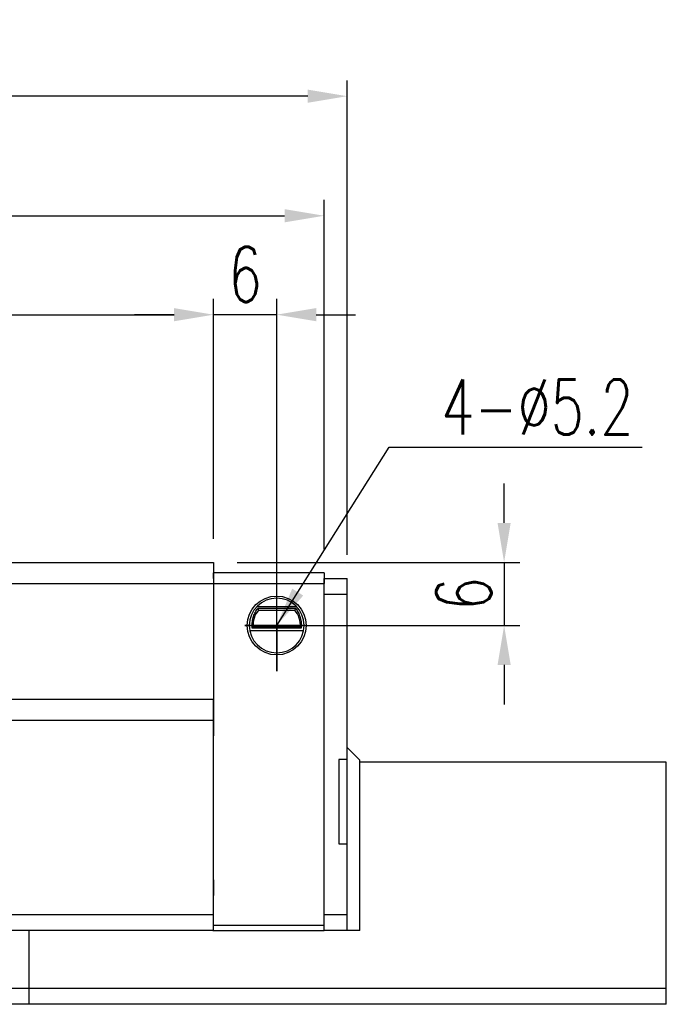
# Model space of a CAD drawing. Header units: millimetres. Extents: x 421 to 815, y 477 to 606.
# Tile 52 of 52: x 754 to 815, y 500 to 594. Entities that reach past the tile are written whole.
import ezdxf
from ezdxf.lldxf.tags import DXFTag

# ---------------------------------------------------------------- set-up
doc = ezdxf.new("R2010")
doc.units = ezdxf.units.MM
doc.layers.get('DEFPOINTS').update_dxf_attribs({"linetype": 'CONTINUOUS'})
for name, color, linetype in [('2', 7, 'CONTINUOUS'), ('DIM', 4, 'CONTINUOUS'), ('HID', 2, 'DASHED')]:
    doc.layers.add(name, color=color, linetype=linetype)
doc.styles.add('DIM-7', font='SIMPLEX.shx', dxfattribs={"width": 0.7, "bigfont": 'chineset.shx'})
tags = doc.linetypes.add('DASHED', pattern=[25.72, 12.86, -12.86]).pattern_tags.tags
tags[6:7] = [DXFTag(74, 4), DXFTag(75, 0), DXFTag(340, '0'), DXFTag(46, 0.0), DXFTag(50, 0.0), DXFTag(44, 0.0), DXFTag(45, 0.0)]
tags[4:5] = [DXFTag(74, 4), DXFTag(75, 0), DXFTag(340, '0'), DXFTag(46, 0.0), DXFTag(50, 0.0), DXFTag(44, 0.0), DXFTag(45, 0.0)]
doc.dimstyles.new('CNS', dxfattribs={"dimtxt": 3.5, "dimasz": 2.5, "dimexe": 1, "dimexo": 1.5, "dimgap": 0.09, "dimtad": 0, "dimdsep": 46, "dimtxsty": 'DIM-7', "dimcen": 0.09, "dimclrd": 1, "dimclre": 1, "dimclrt": 4, "dimadec": 0, "dimazin": 0, "dimtfac": 1, "dimtix": 1, "dimtmove": 2, "dimatfit": 3, "dimfxl": 1, "dimtvp": 0.971429, "dimtolj": 1, "dimarcsym": 0})

# ---------------------------------------------------------------- blocks, each defined once
blk = doc.blocks.new('*D17')
at = {"layer": 'DEFPOINTS', "color": 0, "transparency": 16777216}
for p in [(772.275, 565.649), (667.275, 542.113), (772.275, 542.113)]:
    blk.add_point(p, dxfattribs=at)
at = {"layer": 'DIM', "color": 7, "lineweight": -2, "transparency": 16777216}
for p, q in [((667.275, 544.363), (667.275, 567.149)), ((772.275, 544.363), (772.275, 567.149)), ((671.025, 565.649), (768.525, 565.649))]:
    blk.add_line(p, q, dxfattribs=at)
at = {"layer": 'DIM', "color": 7, "transparency": 16777216}
for points in [[(671.025, 566.274), (671.025, 565.024), (667.275, 565.649)], [(768.525, 566.274), (768.525, 565.024), (772.275, 565.649)]]:
    blk.add_solid(points, dxfattribs=at)
at = {"layer": 'DIM', "color": 7, "transparency": 16777216, "insert": (719.775, 569.474), "char_height": 5.25, "attachment_point": 5, "style": 'DIM-7'}
blk.add_mtext('\\A1;105', dxfattribs=at)
blk = doc.blocks.new('*D9')
at = {"layer": 'DEFPOINTS', "color": 0, "transparency": 16777216}
for p in [(654.575, 586.412), (654.575, 540.563), (784.975, 540.563)]:
    blk.add_point(p, dxfattribs=at)
at = {"layer": 'DIM', "color": 7, "lineweight": -2, "transparency": 16777216}
for p, q in [((654.575, 542.813), (654.575, 587.912)), ((784.975, 542.813), (784.975, 587.912)), ((781.225, 586.412), (658.325, 586.412))]:
    blk.add_line(p, q, dxfattribs=at)
at = {"layer": 'DIM', "color": 7, "transparency": 16777216}
for points in [[(658.325, 587.037), (658.325, 585.787), (654.575, 586.412)], [(781.225, 587.037), (781.225, 585.787), (784.975, 586.412)]]:
    blk.add_solid(points, dxfattribs=at)
at = {"layer": 'DIM', "color": 7, "transparency": 16777216, "insert": (719.775, 590.237), "char_height": 5.25, "attachment_point": 5, "style": 'DIM-7'}
blk.add_mtext('\\A1;130.4', dxfattribs=at)
blk = doc.blocks.new('*D18')
at = {"layer": 'DEFPOINTS', "color": 0, "transparency": 16777216}
for p in [(772.275, 542.113), (778.354, 536.113), (799.874, 536.113)]:
    blk.add_point(p, dxfattribs=at)
at = {"layer": 'DIM', "color": 7, "lineweight": -2, "transparency": 16777216}
for p, q in [((799.874, 545.863), (799.874, 549.613)), ((774.525, 542.113), (801.374, 542.113)), ((799.874, 542.113), (799.874, 536.113)), ((780.604, 536.113), (801.374, 536.113)), ((799.874, 532.363), (799.874, 528.613))]:
    blk.add_line(p, q, dxfattribs=at)
at = {"layer": 'DIM', "color": 7, "transparency": 16777216}
for points in [[(799.249, 545.863), (800.499, 545.863), (799.874, 542.113)], [(799.249, 532.363), (800.499, 532.363), (799.874, 536.113)]]:
    blk.add_solid(points, dxfattribs=at)
at = {"layer": 'DIM', "color": 7, "transparency": 16777216, "insert": (796.049, 539.113), "char_height": 5.25, "attachment_point": 5, "rotation": 90, "style": 'DIM-7'}
blk.add_mtext('\\A1;6', dxfattribs=at)
blk = doc.blocks.new('*D10')
at = {"layer": 'DEFPOINTS', "color": 0, "transparency": 16777216}
for p in [(772.275, 565.649), (772.275, 542.113), (778.274, 536.113)]:
    blk.add_point(p, dxfattribs=at)
at = {"layer": 'DIM', "color": 7, "lineweight": -2, "transparency": 16777216}
for p, q in [((772.275, 544.363), (772.275, 567.149)), ((778.274, 538.363), (778.274, 567.149)), ((768.525, 565.649), (764.775, 565.649)), ((778.274, 565.649), (772.275, 565.649)), ((782.024, 565.649), (785.774, 565.649))]:
    blk.add_line(p, q, dxfattribs=at)
at = {"layer": 'DIM', "color": 7, "transparency": 16777216}
for points in [[(768.525, 566.274), (768.525, 565.024), (772.275, 565.649)], [(782.024, 566.274), (782.024, 565.024), (778.274, 565.649)]]:
    blk.add_solid(points, dxfattribs=at)
at = {"layer": 'DIM', "color": 7, "transparency": 16777216, "insert": (775.274, 569.474), "char_height": 5.25, "attachment_point": 5, "style": 'DIM-7'}
blk.add_mtext('\\A1;6', dxfattribs=at)
blk = doc.blocks.new('*D19')
at = {"layer": 'DEFPOINTS', "color": 0, "transparency": 16777216}
for p in [(782.775, 575.05), (656.775, 541.113), (782.775, 541.113)]:
    blk.add_point(p, dxfattribs=at)
at = {"layer": 'DIM', "color": 7, "lineweight": -2, "transparency": 16777216}
for p, q in [((656.775, 543.363), (656.775, 576.55)), ((782.775, 543.363), (782.775, 576.55)), ((660.525, 575.05), (779.025, 575.05))]:
    blk.add_line(p, q, dxfattribs=at)
at = {"layer": 'DIM', "color": 7, "transparency": 16777216}
for points in [[(660.525, 575.675), (660.525, 574.425), (656.775, 575.05)], [(779.025, 575.675), (779.025, 574.425), (782.775, 575.05)]]:
    blk.add_solid(points, dxfattribs=at)
at = {"layer": 'DIM', "color": 7, "transparency": 16777216, "insert": (719.775, 578.875), "char_height": 5.25, "attachment_point": 5, "style": 'DIM-7'}
blk.add_mtext('\\A1;126', dxfattribs=at)

msp = doc.modelspace()

# ---------------------------------------------------------------- linework, layer by layer
at = {"layer": '2', "color": 0, "linetype": 'Continuous'}
for p, q in [((772.275, 542.113), (772.275, 540.113)), ((782.775, 541.113), (772.275, 541.113)), ((772.275, 540.563), (772.275, 541.113)), ((782.775, 541.113), (782.775, 540.113)), ((772.275, 540.563), (772.275, 534.113)), ((772.275, 540.113), (782.775, 540.113)), ((772.276, 540.113), (772.276, 529.113)), ((782.775, 539.239), (782.775, 540.563)), ((782.775, 540.563), (784.975, 540.563)), ((784.975, 539.239), (784.975, 540.563)), ((782.775, 507.113), (782.775, 539.239)), ((784.975, 539.073), (782.775, 539.073)), ((784.975, 523.363), (784.975, 539.239)), ((780.188, 537.873), (776.361, 537.873)), ((776.398, 537.913), (780.151, 537.913)), ((776.468, 537.753), (780.081, 537.753)), ((776.554, 537.563), (779.995, 537.563)), ((780.826, 535.613), (775.723, 535.613)), ((780.605, 535.87), (775.944, 535.87)), ((780.52, 535.963), (776.03, 535.963)), ((667.275, 529.113), (772.275, 529.113)), ((772.276, 529.113), (772.276, 527.113)), ((772.276, 509.113), (772.276, 529.113)), ((667.275, 527.113), (772.275, 527.113)), ((772.276, 527.113), (772.276, 525.613)), ((786.175, 523.313), (784.975, 524.513)), ((784.975, 523.363), (784.175, 523.363)), ((784.175, 523.363), (784.175, 515.363)), ((784.975, 515.363), (784.975, 523.363)), ((815.275, 523.113), (786.174, 523.113)), ((786.175, 507.113), (786.175, 523.313)), ((815.275, 522.706), (815.275, 523.113)), ((815.275, 520.753), (815.275, 522.706)), ((815.275, 520.261), (815.275, 520.753)), ((815.275, 518.464), (815.275, 520.261)), ((815.275, 517.973), (815.275, 518.464)), ((815.275, 515.782), (815.275, 517.973)), ((815.275, 515.473), (815.275, 515.782)), ((784.175, 515.363), (784.975, 515.363)), ((784.975, 507.113), (784.975, 515.363)), ((815.275, 515.02), (815.275, 515.473)), ((815.275, 514.525), (815.275, 515.02)), ((815.275, 510.603), (815.275, 514.525)), ((772.276, 511.943), (772.276, 510.443)), ((772.276, 508.613), (772.276, 510.443)), ((815.275, 510.108), (815.275, 510.603)), ((815.275, 507.318), (815.275, 510.108)), ((772.276, 508.613), (772.276, 509.113)), ((772.275, 508.613), (667.275, 508.613)), ((772.276, 507.113), (772.276, 508.613)), ((784.975, 508.613), (782.775, 508.613)), ((782.775, 507.613), (772.195, 507.613)), ((815.275, 506.823), (815.275, 507.318)), ((772.196, 507.113), (782.775, 507.113)), ((786.175, 507.113), (782.775, 507.113)), ((815.275, 501.613), (815.275, 506.823)), ((815.275, 500.113), (815.275, 501.613))]:
    msp.add_line(p, q, dxfattribs=at)
at = {"layer": '2', "color": 0, "linetype": 'Continuous', "extrusion": (0, 0, -1)}
for start, end in [(270, 90), (90, 270)]:
    msp.add_arc((-778.275, 536.113), 2.8, start, end, dxfattribs=at)
at = {"layer": '2', "color": 0, "linetype": 'Continuous'}
for radius, start, end in [(2.6, 90, 270), (2.6, 270, 90), (2.25, 139.87597, 183.82255), (2.25, 356.17745, 40.12403)]:
    msp.add_arc((778.275, 536.113), radius, start, end, dxfattribs=at)
for points, degree in [([(667.275, 542.113), (772.275, 542.113)], 1), ([(667.275, 540.113), (772.275, 540.113)], 1), ([(776.468, 537.753), (776.496, 537.689), (776.525, 537.626), (776.554, 537.563)], 3), ([(780.081, 537.753), (780.053, 537.689), (780.025, 537.626), (779.995, 537.563)], 3), ([(775.944, 535.87), (775.972, 535.901), (776.001, 535.932), (776.03, 535.963)], 3), ([(780.605, 535.87), (780.577, 535.901), (780.549, 535.932), (780.52, 535.963)], 3), ([(772.275, 507.113), (667.275, 507.113)], 1), ([(815.275, 501.613), (613.698, 501.613)], 1), ([(815.275, 500.113), (570.275, 500.113)], 1)]:
    msp.add_open_spline(points, degree=degree, dxfattribs=at)
for points, knots in [([(775.944, 535.87), (775.929, 536.037), (775.929, 536.212), (775.963, 536.545), (775.996, 536.708), (776.084, 537.012), (776.141, 537.155), (776.269, 537.426), (776.343, 537.551), (776.427, 537.687), (776.45, 537.723), (776.468, 537.753)], [0, 0, 0, 0, 0.210594, 0.210594, 0.420541, 0.420541, 0.639677, 0.639677, 0.895818, 0.895818, 1, 1, 1, 1]), ([(780.081, 537.753), (780.126, 537.679), (780.195, 537.573), (780.335, 537.318), (780.407, 537.165), (780.519, 536.843), (780.563, 536.673), (780.614, 536.32), (780.623, 536.131), (780.61, 535.923), (780.608, 535.896), (780.605, 535.87)], [0, 0, 0, 0, 0.257803, 0.257803, 0.514098, 0.514098, 0.739867, 0.739867, 0.967139, 0.967139, 1, 1, 1, 1])]:
    msp.add_open_spline(points, degree=3, knots=knots, dxfattribs=at)
at = {"layer": 'DIM', "color": 0}
for p, q in [((778.276, 531.775), (778.275, 539.656)), ((780.987, 536.113), (775.248, 536.113)), ((775.248, 536.113), (778.276, 536.113)), ((778.275, 536.113), (780.987, 536.113)), ((778.276, 536.113), (778.276, 531.775))]:
    msp.add_line(p, q, dxfattribs=at)
at = {"layer": 'HID', "color": 0, "ltscale": 0.1}
msp.add_line((754.775, 500.113), (754.775, 507.113), dxfattribs=at)

# ---------------------------------------------------------------- texts
at = {"layer": 'DIM', "color": 0, "insert": (793.901, 554.249), "char_height": 5.25, "attachment_point": 7, "style": 'DIM-7'}
msp.add_mtext('4-%%C5.2', dxfattribs=at)

# ---------------------------------------------------------------- dimensions: what is measured, and where the dimension line sits
at = {"layer": 'DIM', "color": 0}
for base, p1, p2, picture, middle in [((654.575, 586.412), (784.975, 540.563), (654.575, 540.563), '*D9', (719.775, 590.237)), ((782.775, 575.05), (656.775, 541.113), (782.775, 541.113), '*D19', (719.775, 578.875)), ((772.275, 565.649), (667.275, 542.113), (772.275, 542.113), '*D17', (719.775, 569.474)), ((772.275, 565.649), (778.274, 536.113), (772.275, 542.113), '*D10', (775.274, 569.474))]:
    dim = msp.add_linear_dim(base=base, p1=p1, p2=p2, dimstyle='CNS', override={"dimscale": 1.5, "dimgap": 0.8, "dimtad": 1, "dimclrd": 7, "dimclre": 7, "dimclrt": 7, "dimadec": 2, "dimazin": 2, "dimtm": 1e-09, "dimtfac": 0.6, "dimtmove": 1}, dxfattribs=at)
    dim.commit()
    dim.dimension.update_dxf_attribs({"geometry": picture, "text_midpoint": middle})
dim = msp.add_linear_dim(base=(799.874, 536.113), p1=(772.275, 542.113), p2=(778.354, 536.113), angle=90, dimstyle='CNS', override={"dimscale": 1.5, "dimgap": 0.8, "dimtad": 1, "dimclrd": 7, "dimclre": 7, "dimclrt": 7, "dimadec": 2, "dimazin": 2, "dimtm": 1e-09, "dimtfac": 0.6, "dimtmove": 1}, dxfattribs=at)
dim.commit()
dim.dimension.update_dxf_attribs({"geometry": '*D18', "text_midpoint": (796.049, 539.113)})

# ---------------------------------------------------------------- leaders
at = {"layer": 'DIM', "color": 0, "annotation_type": 0, "has_hookline": 1, "hookline_direction": 0, "text_width": 19.075}
msp.add_leader([(778.275, 536.113), (788.951, 553.049), (792.701, 553.049)], dimstyle='CNS', override={"dimscale": 1.5, "dimgap": 0.8, "dimtad": 1, "dimclrd": 7, "dimclre": 4, "dimadec": 2, "dimazin": 2, "dimtm": 1e-09, "dimtfac": 0.6, "dimtmove": 1}, dxfattribs=at)

doc.saveas('drawing.dxf')
